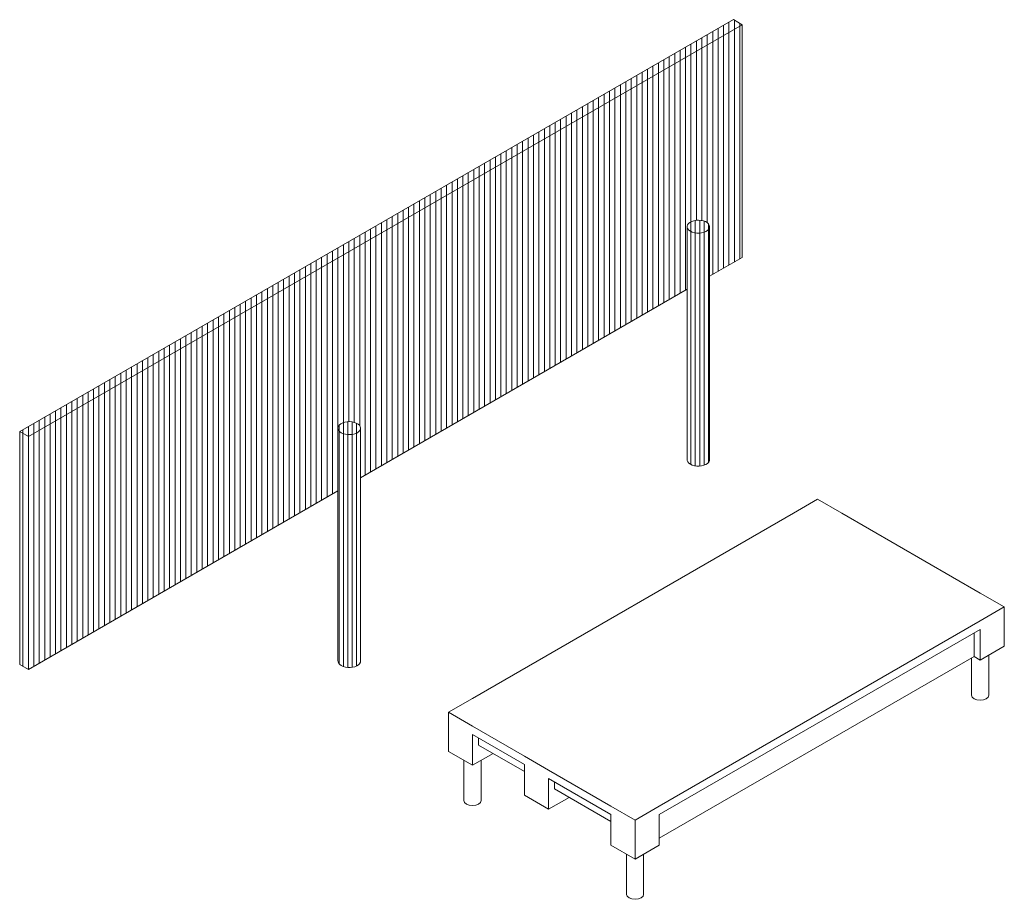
# Model space of a CAD drawing. Header units: metres. Extents: x -72 to 55, y -2 to 35.
# Tile 8 of 8: x 40 to 55, y 22 to 35. Entities that reach past the tile are written whole.
import ezdxf

# ---------------------------------------------------------------- set-up
doc = ezdxf.new("R2010")
doc.units = ezdxf.units.M
doc.layers.add('FOND. ESCAL. SECOURS . Isométrie 4', color=7, linetype='Continuous')
pattern_1 = [(90, (64.258863, 0), (-0.0635, -7e-18), [])]
pattern_2 = [(90, (64.25886, 0), (-0.079375, -7e-18), [])]

msp = doc.modelspace()

# ---------------------------------------------------------------- hatches: boundary and pattern name
at = {"layer": 'FOND. ESCAL. SECOURS . Isométrie 4', "linetype": 'Continuous', "lineweight": 0}
h = msp.add_hatch(dxfattribs=at)
h.set_pattern_fill('ANSI31', color=254, scale=0.025, angle=-315, style=0)
h.set_pattern_definition(pattern_2)
h.paths.add_polyline_path([(45.871, 31.965), (51.035, 34.947), (50.908, 35.021), (45.893, 32.125)])
h = msp.add_hatch(dxfattribs=at)
h.set_pattern_fill('ANSI31', color=254, scale=0.025, angle=-315, style=0)
h.set_pattern_definition(pattern_2)
h.paths.add_polyline_path([(50.562, 31.269), (50.973, 31.506), (50.973, 34.911), (50.119, 34.418), (50.119, 31.013), (50.232, 31.079), (50.232, 32.002), (50.233, 31.981), (50.242, 31.961), (50.258, 31.943), (50.28, 31.927), (50.308, 31.914), (50.34, 31.905), (50.374, 31.9), (50.41, 31.899), (50.445, 31.903), (50.478, 31.911), (50.507, 31.923), (50.531, 31.939), (50.548, 31.957), (50.559, 31.976), (50.562, 31.997)])
h.paths.add_polyline_path([(50.308, 31.914), (50.28, 31.927), (50.258, 31.943), (50.242, 31.961), (50.233, 31.981), (50.232, 32.002), (50.239, 32.022), (50.253, 32.041), (50.274, 32.058), (50.3, 32.072), (50.331, 32.082), (50.365, 32.088), (50.401, 32.089), (50.436, 32.087), (50.47, 32.08), (50.5, 32.068), (50.525, 32.054), (50.544, 32.037), (50.557, 32.017), (50.562, 31.997), (50.559, 31.976), (50.548, 31.957), (50.531, 31.939), (50.507, 31.923), (50.478, 31.911), (50.445, 31.903), (50.41, 31.899), (50.374, 31.9), (50.34, 31.905)])
h = msp.add_hatch(dxfattribs=at)
h.set_pattern_fill('ANSI31', color=254, scale=0.025, angle=-315, style=0)
h.set_pattern_definition(pattern_2)
h.paths.add_polyline_path([(50.973, 34.911), (50.973, 31.506), (51.035, 31.542), (51.035, 34.947)])
h = msp.add_hatch(dxfattribs=at)
h.set_pattern_fill('ANSI31', color=254, scale=0.025, angle=-315, style=0)
h.set_pattern_definition(pattern_2)
h.paths.add_polyline_path([(49.37, 33.986), (49.37, 30.581), (50.119, 31.013), (50.119, 34.418)])
h = msp.add_hatch(dxfattribs=at)
h.set_pattern_fill('ANSI31', color=254, scale=0.025, angle=-315, style=0)
h.set_pattern_definition(pattern_2)
h.paths.add_polyline_path([(45.871, 31.965), (45.871, 28.683), (49.37, 30.703), (49.37, 33.986)])
h = msp.add_hatch(dxfattribs=at)
h.set_pattern_fill('ANSI31', color=254, scale=0.025, angle=-315, style=0)
h.set_pattern_definition(pattern_2)
h.paths.add_polyline_path([(45.017, 31.472), (45.871, 31.965), (45.893, 32.125), (45.01, 31.616)])
h = msp.add_hatch(dxfattribs=at)
h.set_pattern_fill('ANSI31', color=254, scale=0.025, angle=-315, style=0)
h.set_pattern_definition(pattern_2)
h.paths.add_polyline_path([(45.46, 28.446), (45.871, 28.683), (45.871, 31.965), (45.017, 31.472), (45.017, 28.19), (45.13, 28.256), (45.13, 29.056), (45.131, 29.036), (45.14, 29.016), (45.156, 28.997), (45.178, 28.981), (45.206, 28.968), (45.238, 28.959), (45.273, 28.954), (45.308, 28.954), (45.343, 28.958), (45.376, 28.966), (45.405, 28.978), (45.429, 28.993), (45.446, 29.011), (45.457, 29.031), (45.46, 29.051)])
h.paths.add_polyline_path([(45.206, 28.968), (45.178, 28.981), (45.156, 28.997), (45.14, 29.016), (45.131, 29.036), (45.13, 29.056), (45.137, 29.077), (45.151, 29.096), (45.172, 29.112), (45.199, 29.126), (45.23, 29.136), (45.264, 29.142), (45.299, 29.144), (45.335, 29.141), (45.368, 29.134), (45.398, 29.123), (45.423, 29.108), (45.443, 29.091), (45.455, 29.072), (45.46, 29.051), (45.457, 29.031), (45.446, 29.011), (45.429, 28.993), (45.405, 28.978), (45.376, 28.966), (45.343, 28.958), (45.308, 28.954), (45.273, 28.954), (45.238, 28.959)])
at = {"layer": 'FOND. ESCAL. SECOURS . Isométrie 4', "linetype": 'Continuous', "lineweight": 5}
h = msp.add_hatch(dxfattribs=at)
h.set_pattern_fill('ANSI31', color=252, scale=0.02, angle=-315, style=0)
h.set_pattern_definition(pattern_1)
h.paths.add_polyline_path([(50.308, 31.914), (50.34, 31.905), (50.374, 31.9), (50.41, 31.899), (50.445, 31.903), (50.478, 31.911), (50.507, 31.923), (50.531, 31.939), (50.548, 31.957), (50.559, 31.976), (50.562, 31.997), (50.557, 32.017), (50.544, 32.037), (50.525, 32.054), (50.5, 32.068), (50.47, 32.08), (50.436, 32.087), (50.401, 32.089), (50.365, 32.088), (50.331, 32.082), (50.3, 32.072), (50.274, 32.058), (50.253, 32.041), (50.239, 32.022), (50.232, 32.002), (50.233, 31.981), (50.242, 31.961), (50.258, 31.943), (50.28, 31.927)])
h = msp.add_hatch(dxfattribs=at)
h.set_pattern_fill('ANSI31', color=252, scale=0.02, angle=-315, style=0)
h.set_pattern_definition(pattern_1)
h.paths.add_polyline_path([(50.531, 31.939), (50.531, 28.656), (50.548, 28.674), (50.548, 31.957)])
h = msp.add_hatch(dxfattribs=at)
h.set_pattern_fill('ANSI31', color=252, scale=0.02, angle=-315, style=0)
h.set_pattern_definition(pattern_1)
h.paths.add_polyline_path([(50.28, 31.927), (50.28, 28.645), (50.308, 28.632), (50.308, 31.914)])
h = msp.add_hatch(dxfattribs=at)
h.set_pattern_fill('ANSI31', color=252, scale=0.02, angle=-315, style=0)
h.set_pattern_definition(pattern_1)
h.paths.add_polyline_path([(50.34, 31.905), (50.34, 28.622), (50.374, 28.617), (50.374, 31.9)])
h = msp.add_hatch(dxfattribs=at)
h.set_pattern_fill('ANSI31', color=252, scale=0.02, angle=-315, style=0)
h.set_pattern_definition(pattern_1)
h.paths.add_polyline_path([(50.41, 31.899), (50.41, 28.617), (50.445, 28.621), (50.445, 31.903)])
h = msp.add_hatch(dxfattribs=at)
h.set_pattern_fill('ANSI31', color=252, scale=0.02, angle=-315, style=0)
h.set_pattern_definition(pattern_1)
h.paths.add_polyline_path([(50.478, 31.911), (50.478, 28.629), (50.507, 28.641), (50.507, 31.923)])
at = {"layer": 'FOND. ESCAL. SECOURS . Isométrie 4', "linetype": 'Continuous', "lineweight": 0}
h = msp.add_hatch(dxfattribs=at)
h.set_pattern_fill('ANSI31', color=254, scale=0.025, angle=-315, style=0)
h.set_pattern_definition(pattern_2)
h.paths.add_polyline_path([(45.017, 31.472), (45.01, 31.616), (44.217, 31.158), (44.268, 31.04)])
h = msp.add_hatch(dxfattribs=at)
h.set_pattern_fill('ANSI31', color=254, scale=0.025, angle=-315, style=0)
h.set_pattern_definition(pattern_2)
h.paths.add_polyline_path([(40.605, 28.925), (40.605, 25.643), (45.017, 28.19), (45.017, 31.472), (44.268, 31.04)])
h = msp.add_hatch(dxfattribs=at)
h.set_pattern_fill('ANSI31', color=254, scale=0.025, angle=-315, style=0)
h.set_pattern_definition(pattern_2)
h.paths.add_polyline_path([(40.605, 28.925), (44.268, 31.04), (44.217, 31.158), (40.478, 28.999)])
h = msp.add_hatch(dxfattribs=at)
h.set_pattern_fill('ANSI31', color=254, scale=0.025, angle=-315, style=0)
h.set_pattern_definition(pattern_2)
h.paths.add_polyline_path([(45.871, 28.561), (49.37, 30.581), (49.37, 30.703), (45.871, 28.683)])
at = {"layer": 'FOND. ESCAL. SECOURS . Isométrie 4', "linetype": 'Continuous', "lineweight": 5}
h = msp.add_hatch(dxfattribs=at)
h.set_pattern_fill('ANSI31', color=252, scale=0.02, angle=-315, style=0)
h.set_pattern_definition(pattern_1)
h.paths.add_polyline_path([(45.206, 28.968), (45.238, 28.959), (45.273, 28.954), (45.308, 28.954), (45.343, 28.958), (45.376, 28.966), (45.405, 28.978), (45.429, 28.993), (45.446, 29.011), (45.457, 29.031), (45.46, 29.051), (45.455, 29.072), (45.443, 29.091), (45.423, 29.108), (45.398, 29.123), (45.368, 29.134), (45.335, 29.141), (45.299, 29.144), (45.264, 29.142), (45.23, 29.136), (45.199, 29.126), (45.172, 29.112), (45.151, 29.096), (45.137, 29.077), (45.13, 29.056), (45.131, 29.036), (45.14, 29.016), (45.156, 28.997), (45.178, 28.981)])
at = {"layer": 'FOND. ESCAL. SECOURS . Isométrie 4', "linetype": 'Continuous', "lineweight": 0}
h = msp.add_hatch(dxfattribs=at)
h.set_pattern_fill('ANSI31', color=254, scale=0.025, angle=-315, style=0)
h.set_pattern_definition(pattern_2)
h.paths.add_polyline_path([(40.605, 25.521), (40.605, 28.925), (40.478, 28.999), (40.478, 25.594)])
at = {"layer": 'FOND. ESCAL. SECOURS . Isométrie 4', "linetype": 'Continuous', "lineweight": 5}
h = msp.add_hatch(dxfattribs=at)
h.set_pattern_fill('ANSI31', color=252, scale=0.02, angle=-315, style=0)
h.set_pattern_definition(pattern_1)
h.paths.add_polyline_path([(45.14, 29.016), (45.14, 25.611), (45.156, 25.593), (45.156, 28.997)])
h = msp.add_hatch(dxfattribs=at)
h.set_pattern_fill('ANSI31', color=252, scale=0.02, angle=-315, style=0)
h.set_pattern_definition(pattern_1)
h.paths.add_polyline_path([(45.206, 28.968), (45.206, 25.564), (45.238, 25.554), (45.238, 28.959)])
h = msp.add_hatch(dxfattribs=at)
h.set_pattern_fill('ANSI31', color=252, scale=0.02, angle=-315, style=0)
h.set_pattern_definition(pattern_1)
h.paths.add_polyline_path([(45.238, 28.959), (45.238, 25.554), (45.273, 25.549), (45.273, 28.954)])
h = msp.add_hatch(dxfattribs=at)
h.set_pattern_fill('ANSI31', color=252, scale=0.02, angle=-315, style=0)
h.set_pattern_definition(pattern_1)
h.paths.add_polyline_path([(45.308, 28.954), (45.308, 25.549), (45.343, 25.553), (45.343, 28.958)])
h = msp.add_hatch(dxfattribs=at)
h.set_pattern_fill('ANSI31', color=252, scale=0.02, angle=-315, style=0)
h.set_pattern_definition(pattern_1)
h.paths.add_polyline_path([(45.376, 28.966), (45.376, 25.561), (45.405, 25.573), (45.405, 28.978)])
at = {"layer": 'FOND. ESCAL. SECOURS . Isométrie 4', "linetype": 'Continuous', "lineweight": 0}
h = msp.add_hatch(dxfattribs=at)
h.set_pattern_fill('ANSI31', color=254, scale=0.025, angle=-315, style=0)
h.set_pattern_definition(pattern_2)
h.paths.add_polyline_path([(45.46, 28.323), (45.871, 28.561), (45.871, 28.683), (45.46, 28.446)])
h.paths.add_polyline_path([(45.13, 28.256), (45.017, 28.19), (45.017, 28.068), (45.13, 28.133)])
at = {"layer": 'FOND. ESCAL. SECOURS . Isométrie 4', "linetype": 'Continuous', "lineweight": 5}
h = msp.add_hatch(dxfattribs=at)
h.set_pattern_fill('ANSI31', color=252, scale=0.02, angle=-315, style=0)
h.set_pattern_definition(pattern_1)
h.paths.add_polyline_path([(50.28, 28.645), (50.28, 28.522), (50.308, 28.509), (50.308, 28.632)])
h = msp.add_hatch(dxfattribs=at)
h.set_pattern_fill('ANSI31', color=252, scale=0.02, angle=-315, style=0)
h.set_pattern_definition(pattern_1)
h.paths.add_polyline_path([(50.478, 28.629), (50.478, 28.506), (50.507, 28.518), (50.507, 28.641)])
h = msp.add_hatch(dxfattribs=at)
h.set_pattern_fill('ANSI31', color=252, scale=0.02, angle=-315, style=0)
h.set_pattern_definition(pattern_1)
h.paths.add_polyline_path([(50.531, 28.656), (50.531, 28.534), (50.548, 28.552), (50.548, 28.674)])
h = msp.add_hatch(dxfattribs=at)
h.set_pattern_fill('ANSI31', color=252, scale=0.02, angle=-315, style=0)
h.set_pattern_definition(pattern_1)
h.paths.add_polyline_path([(50.34, 28.622), (50.34, 28.5), (50.374, 28.495), (50.374, 28.617)])
h = msp.add_hatch(dxfattribs=at)
h.set_pattern_fill('ANSI31', color=252, scale=0.02, angle=-315, style=0)
h.set_pattern_definition(pattern_1)
h.paths.add_polyline_path([(50.41, 28.617), (50.41, 28.494), (50.445, 28.498), (50.445, 28.621)])
at = {"layer": 'FOND. ESCAL. SECOURS . Isométrie 4', "linetype": 'Continuous', "lineweight": 0}
h = msp.add_hatch(dxfattribs=at)
h.set_pattern_fill('ANSI31', color=254, scale=0.025, angle=-315, style=0)
h.set_pattern_definition(pattern_2)
h.paths.add_polyline_path([(45.017, 28.19), (40.605, 25.643), (40.605, 25.521), (45.017, 28.068)])

# ---------------------------------------------------------------- linework, layer by layer
at = {"layer": 'FOND. ESCAL. SECOURS . Isométrie 4', "color": 150, "linetype": 'Continuous', "lineweight": 5}
for p, q in [((50.908, 35.021), (40.478, 28.999)), ((51.035, 34.947), (50.908, 35.021)), ((51.035, 34.947), (40.605, 28.925)), ((51.035, 31.542), (51.035, 34.947)), ((50.239, 32.022), (50.232, 32.002)), ((50.232, 32.002), (50.232, 28.597)), ((50.232, 32.002), (50.233, 31.981)), ((50.233, 31.981), (50.242, 31.961)), ((50.253, 32.041), (50.239, 32.022)), ((50.242, 31.961), (50.258, 31.943)), ((50.274, 32.058), (50.253, 32.041)), ((50.3, 32.072), (50.274, 32.058)), ((50.331, 32.082), (50.3, 32.072)), ((50.365, 32.088), (50.331, 32.082)), ((50.401, 32.089), (50.365, 32.088)), ((50.436, 32.087), (50.401, 32.089)), ((50.47, 32.08), (50.436, 32.087)), ((50.5, 32.068), (50.47, 32.08)), ((50.525, 32.054), (50.5, 32.068)), ((50.544, 32.037), (50.525, 32.054)), ((50.531, 31.939), (50.548, 31.957)), ((50.557, 32.017), (50.544, 32.037)), ((50.548, 31.957), (50.559, 31.976)), ((50.562, 31.997), (50.557, 32.017)), ((50.559, 31.976), (50.562, 31.997)), ((50.562, 28.592), (50.562, 31.997)), ((50.258, 31.943), (50.28, 31.927)), ((50.28, 31.927), (50.308, 31.914)), ((50.308, 31.914), (50.34, 31.905)), ((50.34, 31.905), (50.374, 31.9)), ((50.41, 31.899), (50.374, 31.9)), ((50.445, 31.903), (50.41, 31.899)), ((50.445, 31.903), (50.478, 31.911)), ((50.478, 31.911), (50.507, 31.923)), ((50.507, 31.923), (50.531, 31.939)), ((51.035, 31.542), (50.562, 31.269)), ((45.46, 28.323), (50.232, 31.079)), ((45.137, 29.077), (45.13, 29.056)), ((45.151, 29.096), (45.137, 29.077)), ((45.172, 29.112), (45.151, 29.096)), ((45.199, 29.126), (45.172, 29.112)), ((45.23, 29.136), (45.199, 29.126)), ((45.264, 29.142), (45.23, 29.136)), ((45.299, 29.144), (45.264, 29.142)), ((45.335, 29.141), (45.299, 29.144)), ((45.368, 29.134), (45.335, 29.141)), ((45.398, 29.123), (45.368, 29.134)), ((45.423, 29.108), (45.398, 29.123)), ((45.443, 29.091), (45.423, 29.108)), ((45.455, 29.072), (45.443, 29.091)), ((45.46, 29.051), (45.455, 29.072)), ((40.478, 28.999), (40.478, 25.594)), ((40.605, 28.925), (40.478, 28.999)), ((40.605, 28.925), (40.605, 25.521)), ((45.13, 29.056), (45.13, 25.652)), ((45.13, 29.056), (45.131, 29.036)), ((45.131, 29.036), (45.14, 29.016)), ((45.14, 29.016), (45.156, 28.997)), ((45.156, 28.997), (45.178, 28.981)), ((45.178, 28.981), (45.206, 28.968)), ((45.206, 28.968), (45.238, 28.959)), ((45.238, 28.959), (45.273, 28.954)), ((45.308, 28.954), (45.273, 28.954)), ((45.343, 28.958), (45.308, 28.954)), ((45.343, 28.958), (45.376, 28.966)), ((45.376, 28.966), (45.405, 28.978)), ((45.405, 28.978), (45.429, 28.993)), ((45.429, 28.993), (45.446, 29.011)), ((45.446, 29.011), (45.457, 29.031)), ((45.457, 29.031), (45.46, 29.051)), ((45.46, 25.646), (45.46, 29.051)), ((50.232, 28.597), (50.233, 28.577)), ((50.233, 28.577), (50.242, 28.557)), ((50.242, 28.557), (50.258, 28.538)), ((50.258, 28.538), (50.28, 28.522)), ((50.28, 28.522), (50.308, 28.509)), ((50.308, 28.509), (50.34, 28.5)), ((50.34, 28.5), (50.374, 28.495)), ((50.374, 28.495), (50.41, 28.494)), ((50.41, 28.494), (50.445, 28.498)), ((50.445, 28.498), (50.478, 28.506)), ((50.478, 28.506), (50.507, 28.518)), ((50.507, 28.518), (50.531, 28.534)), ((50.531, 28.534), (50.548, 28.552)), ((50.548, 28.552), (50.559, 28.571)), ((50.559, 28.571), (50.562, 28.592)), ((40.605, 25.521), (45.13, 28.133)), ((52.139, 28.011), (51.785, 27.806)), ((52.492, 27.806), (52.139, 28.011)), ((51.785, 27.806), (47.096, 25.099)), ((54.515, 26.639), (52.492, 27.806)), ((54.868, 26.435), (54.515, 26.639)), ((54.515, 26.231), (54.868, 26.435)), ((54.868, 25.863), (54.868, 26.435)), ((49.826, 23.523), (54.515, 26.231)), ((49.826, 23.401), (54.515, 26.108)), ((54.426, 25.71), (54.426, 26.057)), ((54.515, 26.108), (54.515, 25.659)), ((54.515, 25.659), (54.868, 25.863)), ((45.13, 25.652), (45.131, 25.631)), ((45.131, 25.631), (45.14, 25.611)), ((45.446, 25.606), (45.457, 25.626)), ((45.457, 25.626), (45.46, 25.646)), ((49.826, 23.054), (54.426, 25.71)), ((54.39, 25.689), (54.39, 25.145)), ((54.515, 25.659), (54.426, 25.71)), ((54.64, 25.145), (54.64, 25.731)), ((40.478, 25.594), (40.605, 25.521)), ((45.14, 25.611), (45.156, 25.593)), ((45.156, 25.593), (45.178, 25.577)), ((45.178, 25.577), (45.206, 25.564)), ((45.206, 25.564), (45.238, 25.554)), ((45.238, 25.554), (45.273, 25.549)), ((45.273, 25.549), (45.308, 25.549)), ((45.308, 25.549), (45.343, 25.553)), ((45.343, 25.553), (45.376, 25.561)), ((45.376, 25.561), (45.405, 25.573)), ((45.405, 25.573), (45.429, 25.588)), ((45.429, 25.588), (45.446, 25.606)), ((47.096, 25.099), (46.743, 24.895)), ((54.39, 25.145), (54.399, 25.117)), ((54.399, 25.117), (54.426, 25.094)), ((54.426, 25.094), (54.467, 25.078)), ((54.467, 25.078), (54.515, 25.072)), ((54.515, 25.072), (54.562, 25.078)), ((54.562, 25.078), (54.603, 25.094)), ((54.603, 25.094), (54.63, 25.117)), ((54.63, 25.117), (54.64, 25.145)), ((46.743, 24.895), (46.743, 24.324)), ((46.743, 24.895), (47.096, 24.691)), ((47.096, 24.691), (47.854, 24.254)), ((47.096, 24.569), (47.096, 24.12)), ((47.096, 24.569), (47.854, 24.131)), ((47.185, 24.416), (47.185, 24.518)), ((46.743, 24.324), (47.096, 24.12)), ((47.185, 24.416), (47.854, 24.029)), ((46.971, 24.192), (46.971, 23.605)), ((47.096, 24.12), (47.397, 24.293)), ((47.221, 23.605), (47.221, 24.192)), ((47.854, 24.254), (48.207, 24.05)), ((47.854, 24.131), (47.854, 23.682)), ((48.207, 24.05), (49.119, 23.523)), ((48.207, 23.927), (48.207, 23.478)), ((48.207, 23.927), (49.119, 23.401)), ((48.296, 23.774), (48.296, 23.876)), ((48.296, 23.774), (49.119, 23.299)), ((46.971, 23.605), (46.981, 23.578)), ((47.212, 23.578), (47.221, 23.605)), ((47.854, 23.682), (48.207, 23.478)), ((48.207, 23.478), (48.508, 23.652)), ((46.981, 23.578), (47.008, 23.554)), ((47.008, 23.554), (47.049, 23.538)), ((47.049, 23.538), (47.096, 23.533)), ((47.096, 23.533), (47.144, 23.538)), ((47.144, 23.538), (47.185, 23.554)), ((47.185, 23.554), (47.212, 23.578)), ((49.119, 23.523), (49.472, 23.319)), ((49.472, 23.319), (49.826, 23.523)), ((49.119, 23.401), (49.119, 22.952)), ((49.472, 23.319), (49.472, 22.748)), ((49.826, 22.952), (49.826, 23.401)), ((49.119, 22.952), (49.472, 22.748)), ((49.472, 22.748), (49.826, 22.952)), ((49.347, 22.82), (49.347, 22.233)), ((49.597, 22.233), (49.597, 22.82)), ((49.347, 22.233), (49.357, 22.206)), ((49.357, 22.206), (49.384, 22.182)), ((49.384, 22.182), (49.424, 22.167)), ((49.424, 22.167), (49.472, 22.161)), ((49.472, 22.161), (49.52, 22.167)), ((49.52, 22.167), (49.561, 22.182)), ((49.561, 22.182), (49.588, 22.206)), ((49.588, 22.206), (49.597, 22.233))]:
    msp.add_line(p, q, dxfattribs=at)

doc.saveas('drawing.dxf')
